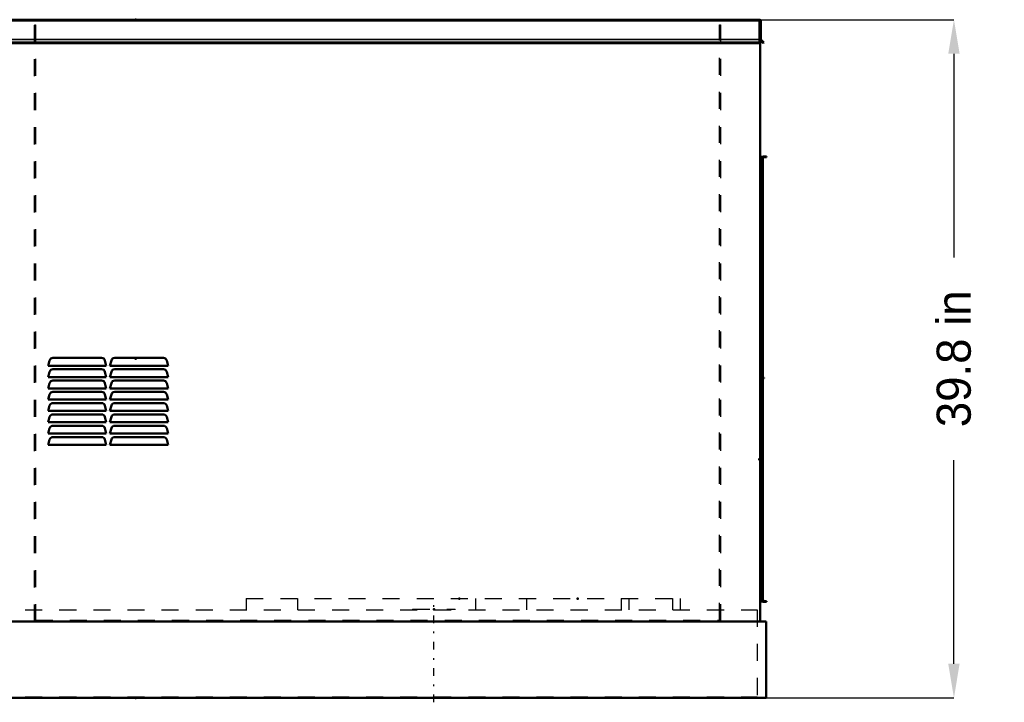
# Model space of a CAD drawing. Header units: inches. Extents: x -37 to 51, y -0.3 to 45.
# Tile 4 of 4: x -6.8 to 51, y -0.3 to 39.8. Entities that reach past the tile are written whole.
import ezdxf

# ---------------------------------------------------------------- set-up
doc = ezdxf.new("R2010")
doc.units = ezdxf.units.IN
doc.header["$MEASUREMENT"] = 0
doc.linetypes.add('Center', pattern=[1.5, 0.45, -0.5, 0.05, -0.5])
doc.linetypes.add('Dashed', pattern=[2, 1, -1])
for name, color, linetype, lineweight in [('2d ConnectionPoints', 7, 'Continuous', 50), ('AM_0', 7, 'Continuous', 50), ('AM_4', 3, 'Continuous', 25), ('AM_5', 3, 'Continuous', 25), ('AM_7', 7, 'Center', 25), ('AM_9', 6, 'Dashed', 25)]:
    doc.layers.add(name, color=color, linetype=linetype, lineweight=lineweight)
doc.dimstyles.get("Standard").update_dxf_attribs({"dimtxt": 0.18, "dimasz": 0.18, "dimexe": 0.18, "dimexo": 0.0625, "dimgap": 0.09, "dimtad": 0, "dimtih": 1, "dimtoh": 1, "dimdec": 4, "dimzin": 0, "dimdsep": 46, "dimtxsty": 'Standard', "dimcen": 0.09, "dimadec": 0, "dimazin": 0, "dimtfac": 1, "dimtdec": 4, "dimtofl": 0, "dimtmove": 0, "dimatfit": 3, "dimfxl": 1, "dimtolj": 1, "dimtzin": 0, "dimarcsym": 0})

# ---------------------------------------------------------------- blocks, each defined once
blk = doc.blocks.new('*D1')
at = {"layer": 'AM_5', "color": 0, "lineweight": -2}
for p, q in [((0, 39.8), (48.015, 39.8)), ((48.015, 37.8), (48.015, 25.853)), ((48.015, 2), (48.015, 13.947)), ((0, 0), (48.015, 0))]:
    blk.add_line(p, q, dxfattribs=at)
at = {"layer": 'AM_5', "color": 0}
for points in [[(48.348, 37.8), (47.682, 37.8), (48.015, 39.8)], [(47.682, 2), (48.348, 2), (48.015, 0)]]:
    blk.add_solid(points, dxfattribs=at)
at = {"layer": 'Defpoints', "color": 0}
for p in [(0, 39.8), (48.015, 39.8), (0, 0)]:
    blk.add_point(p, dxfattribs=at)
at = {"layer": 'AM_5', "color": 0, "insert": (48.015, 19.9), "char_height": 2, "attachment_point": 5, "rotation": 90}
blk.add_mtext('\\A1;39.8 in', dxfattribs=at)

msp = doc.modelspace()

# ---------------------------------------------------------------- linework, layer by layer
at = {"layer": '2d ConnectionPoints'}
for p in [(0, 39.8), (0, 39.8), (0, 19.9), (0, 19.9), (36.646, 19.9), (36.799, 18.764), (36.605, 14), (36.674, 12.292), (18.996, 5.829), (25.943, 5.829), (17.504, 5.2), (0, 0)]:
    msp.add_point(p, dxfattribs=at)
at = {"layer": 'AM_0'}
for p, q in [((-36.646, 39.8), (36.646, 39.8)), ((36.612, 39.8), (36.612, 38.42647)), ((36.646, 39.8), (36.646, 39.79265)), ((36.6925, 39.72), (36.6925, 38.63608)), ((36.612, 38.459), (-36.612, 38.459)), ((36.612, 38.42647), (-36.612, 38.42647)), ((36.62745, 38.622), (36.612, 38.622)), ((36.82297, 38.42647), (36.62745, 38.622)), ((36.646, 38.60345), (36.646, 4.49)), ((36.70246, 38.61204), (36.8555, 38.459)), ((36.8555, 38.459), (36.82297, 38.42647)), ((36.766, 31.757), (36.646, 31.757)), ((36.765, 18.79), (36.765, 31.695)), ((36.766, 31.757), (36.766, 31.70653)), ((36.799, 31.695), (36.799, 18.79)), ((36.832, 31.762), (37.015, 31.762)), ((37.015, 31.728), (36.832, 31.728)), ((37.015, 31.762), (37.015, 31.728)), ((-5.129, 19.49), (-5.04573, 19.80076)), ((-4.85255, 19.949), (-1.99445, 19.949)), ((-1.80127, 19.80076), (-1.718, 19.49)), ((-1.504, 19.49), (-1.42073, 19.80076)), ((-1.22755, 19.949), (1.63055, 19.949)), ((1.82373, 19.80076), (1.907, 19.49)), ((-1.718, 19.49), (-5.129, 19.49)), ((-5.129, 18.827), (-5.04573, 19.13776)), ((-4.85255, 19.286), (-1.99445, 19.286)), ((-1.80127, 19.13776), (-1.718, 18.827)), ((1.907, 19.49), (-1.504, 19.49)), ((-1.504, 18.827), (-1.42073, 19.13776)), ((-1.22755, 19.286), (1.63055, 19.286)), ((1.82373, 19.13776), (1.907, 18.827)), ((-1.718, 18.827), (-5.129, 18.827)), ((-4.85255, 18.623), (-1.99445, 18.623)), ((1.907, 18.827), (-1.504, 18.827)), ((-1.22755, 18.623), (1.63055, 18.623)), ((36.674, 18.723), (36.674, 5.727)), ((36.707, 18.79), (36.89, 18.79)), ((36.89, 18.756), (36.707, 18.756)), ((36.765, 5.699), (36.765, 18.756)), ((36.799, 18.756), (36.799, 5.699)), ((36.89, 18.79), (36.89, 18.756)), ((-5.129, 18.164), (-5.04573, 18.47476)), ((-1.718, 18.164), (-5.129, 18.164)), ((-4.85255, 17.96), (-1.99445, 17.96)), ((-1.80127, 18.47476), (-1.718, 18.164)), ((-1.504, 18.164), (-1.42073, 18.47476)), ((1.907, 18.164), (-1.504, 18.164)), ((-1.22755, 17.96), (1.63055, 17.96)), ((1.82373, 18.47476), (1.907, 18.164)), ((-5.129, 17.501), (-5.04573, 17.81176)), ((-1.718, 17.501), (-5.129, 17.501)), ((-1.80127, 17.81176), (-1.718, 17.501)), ((-1.504, 17.501), (-1.42073, 17.81176)), ((1.907, 17.501), (-1.504, 17.501)), ((1.82373, 17.81176), (1.907, 17.501)), ((-5.129, 16.838), (-5.04573, 17.14876)), ((-1.718, 16.838), (-5.129, 16.838)), ((-4.85255, 17.297), (-1.99445, 17.297)), ((-1.80127, 17.14876), (-1.718, 16.838)), ((-1.504, 16.838), (-1.42073, 17.14876)), ((1.907, 16.838), (-1.504, 16.838)), ((-1.22755, 17.297), (1.63055, 17.297)), ((1.82373, 17.14876), (1.907, 16.838)), ((-5.129, 16.175), (-5.04573, 16.48576)), ((-4.85255, 16.634), (-1.99445, 16.634)), ((-1.80127, 16.48576), (-1.718, 16.175)), ((-1.504, 16.175), (-1.42073, 16.48576)), ((-1.22755, 16.634), (1.63055, 16.634)), ((1.82373, 16.48576), (1.907, 16.175)), ((-1.718, 16.175), (-5.129, 16.175)), ((-5.129, 15.512), (-5.04573, 15.82276)), ((-4.85255, 15.971), (-1.99445, 15.971)), ((-1.80127, 15.82276), (-1.718, 15.512)), ((1.907, 16.175), (-1.504, 16.175)), ((-1.504, 15.512), (-1.42073, 15.82276)), ((-1.22755, 15.971), (1.63055, 15.971)), ((1.82373, 15.82276), (1.907, 15.512)), ((-1.718, 15.512), (-5.129, 15.512)), ((-5.129, 14.849), (-5.04573, 15.15976)), ((-4.85255, 15.308), (-1.99445, 15.308)), ((-1.80127, 15.15976), (-1.718, 14.849)), ((1.907, 15.512), (-1.504, 15.512)), ((-1.504, 14.849), (-1.42073, 15.15976)), ((-1.22755, 15.308), (1.63055, 15.308)), ((1.82373, 15.15976), (1.907, 14.849)), ((-1.718, 14.849), (-5.129, 14.849)), ((1.907, 14.849), (-1.504, 14.849)), ((36.765, 5.757), (36.674, 5.757)), ((36.707, 5.694), (36.89, 5.694)), ((36.89, 5.66), (36.707, 5.66)), ((37.015, 5.632), (36.832, 5.632)), ((36.89, 5.694), (36.89, 5.66)), ((36.89, 5.666), (37.015, 5.666)), ((37.015, 5.666), (37.015, 5.632)), ((-37, 4.49), (37, 4.49)), ((37, 4.49), (37, 0)), ((-37, 0), (37, 0))]:
    msp.add_line(p, q, dxfattribs=at)
for centre, radius, start, end in [((36.6125, 39.72), 0.08, 0, 90), ((36.7265, 38.63608), 0.034, 180, 225), ((36.832, 31.695), 0.067, 90, 180), ((36.832, 31.695), 0.033, 90, 180), ((-4.85255, 19.749), 0.2, 90, 165), ((-1.99445, 19.749), 0.2, 15, 90), ((-1.22755, 19.749), 0.2, 90, 165), ((1.63055, 19.749), 0.2, 15, 90), ((-4.85255, 19.086), 0.2, 90, 165), ((-1.99445, 19.086), 0.2, 15, 90), ((-1.22755, 19.086), 0.2, 90, 165), ((1.63055, 19.086), 0.2, 15, 90), ((-4.85255, 18.423), 0.2, 90, 165), ((-1.99445, 18.423), 0.2, 15, 90), ((-1.22755, 18.423), 0.2, 90, 165), ((1.63055, 18.423), 0.2, 15, 90), ((36.707, 18.723), 0.067, 90, 155.5673023), ((36.707, 18.723), 0.033, 90, 180), ((-4.85255, 17.76), 0.2, 90, 165), ((-1.99445, 17.76), 0.2, 15, 90), ((-1.22755, 17.76), 0.2, 90, 165), ((1.63055, 17.76), 0.2, 15, 90), ((-4.85255, 17.097), 0.2, 90, 165), ((-1.99445, 17.097), 0.2, 15, 90), ((-1.22755, 17.097), 0.2, 90, 165), ((1.63055, 17.097), 0.2, 15, 90), ((-4.85255, 16.434), 0.2, 90, 165), ((-1.99445, 16.434), 0.2, 15, 90), ((-1.22755, 16.434), 0.2, 90, 165), ((1.63055, 16.434), 0.2, 15, 90), ((-4.85255, 15.771), 0.2, 90, 165), ((-1.99445, 15.771), 0.2, 15, 90), ((-1.22755, 15.771), 0.2, 90, 165), ((1.63055, 15.771), 0.2, 15, 90), ((-4.85255, 15.108), 0.2, 90, 165), ((-1.99445, 15.108), 0.2, 15, 90), ((-1.22755, 15.108), 0.2, 90, 165), ((1.63055, 15.108), 0.2, 15, 90), ((36.707, 5.727), 0.067, 204.4326977, 270), ((36.707, 5.727), 0.033, 180, 270), ((36.832, 5.699), 0.067, 180, 184.2797832), ((36.832, 5.699), 0.067, 215.5976452, 270), ((36.832, 5.699), 0.033, 180, 188.714742)]:
    msp.add_arc(centre, radius, start, end, dxfattribs=at)
at = {"layer": 'AM_4'}
for p, q in [((36.612, 39.72), (-36.612, 39.72)), ((36.612, 38.63608), (-36.612, 38.63608)), ((36.612, 38.61204), (-36.612, 38.61204))]:
    msp.add_line(p, q, dxfattribs=at)
at = {"layer": 'AM_7'}
for p, q in [((36.64805, 14), (36.60295, 14)), ((17.504, -0.26), (17.504, 5.46))]:
    msp.add_line(p, q, dxfattribs=at)
at = {"layer": 'AM_9'}
for p, q in [((-5.925, 4.485), (-5.925, 39.5)), ((-5.925, 39.5), (-5.865, 39.5)), ((-5.865, 39.5), (-5.865, 4.57)), ((34.263, 39.5), (34.323, 39.5)), ((34.263, 4.57), (34.263, 39.5)), ((34.323, 39.5), (34.323, 4.485)), ((36.612, 38.622), (-36.612, 38.622)), ((36.766, 5.757), (36.766, 31.70653)), ((36.765, 18.756), (36.765, 18.79)), ((36.799, 18.79), (36.799, 18.756)), ((36.646, 15), (36.605, 15)), ((36.605, 15), (36.605, 13)), ((36.646, 14.625), (36.605, 14.625)), ((36.605, 13.375), (36.646, 13.375)), ((36.605, 13), (36.646, 13)), ((6.493, 5.829), (6.493, 5.167)), ((6.493, 5.829), (31.946, 5.829)), ((9.49, 5.829), (9.49, 5.167)), ((19.946, 5.829), (19.946, 5.167)), ((22.943, 5.829), (22.943, 5.167)), ((28.496, 5.829), (28.496, 5.167)), ((28.949, 5.829), (28.949, 5.167)), ((31.493, 5.829), (31.493, 5.167)), ((31.946, 5.829), (31.946, 5.167)), ((16.254, 5.2), (16.254, 5.167)), ((16.254, 5.2), (18.754, 5.2)), ((16.664, 5.2), (16.664, 5.167)), ((18.344, 5.167), (18.344, 5.2)), ((18.754, 5.167), (18.754, 5.2)), ((36.674, 5.757), (36.646, 5.757)), ((36.766, 5.757), (36.765, 5.757)), ((36.832, 5.666), (36.89, 5.666)), ((-36.4755, 5.167), (36.4755, 5.167)), ((36.4755, 5.167), (36.4755, 0.058)), ((34.323, 4.485), (-5.925, 4.485)), ((-5.865, 4.57), (34.263, 4.57)), ((-36.4755, 0.058), (36.4755, 0.058)), ((34.7055, 0.058), (34.7055, 0))]:
    msp.add_line(p, q, dxfattribs=at)
for radius, start, end in [(0.067, 184.2797832, 215.5976452), (0.033, 188.714742, 270)]:
    msp.add_arc((36.832, 5.699), radius, start, end, dxfattribs=at)

# ---------------------------------------------------------------- dimensions: what is measured, and where the dimension line sits
at = {"layer": 'AM_5'}
dim = msp.add_linear_dim(base=(48.015, 39.8), p1=(0, 0), p2=(0, 39.8), angle=90, text='39.8 in', dimstyle='Standard', override={"dimtxt": 2, "dimasz": 2, "dimexe": 0, "dimexo": 0, "dimgap": 0.6}, dxfattribs=at)
dim.commit()
dim.dimension.update_dxf_attribs({"geometry": '*D1', "text_midpoint": (48.015, 19.9), "dimtype": 160, "text_rotation": 90})

doc.saveas('drawing.dxf')
